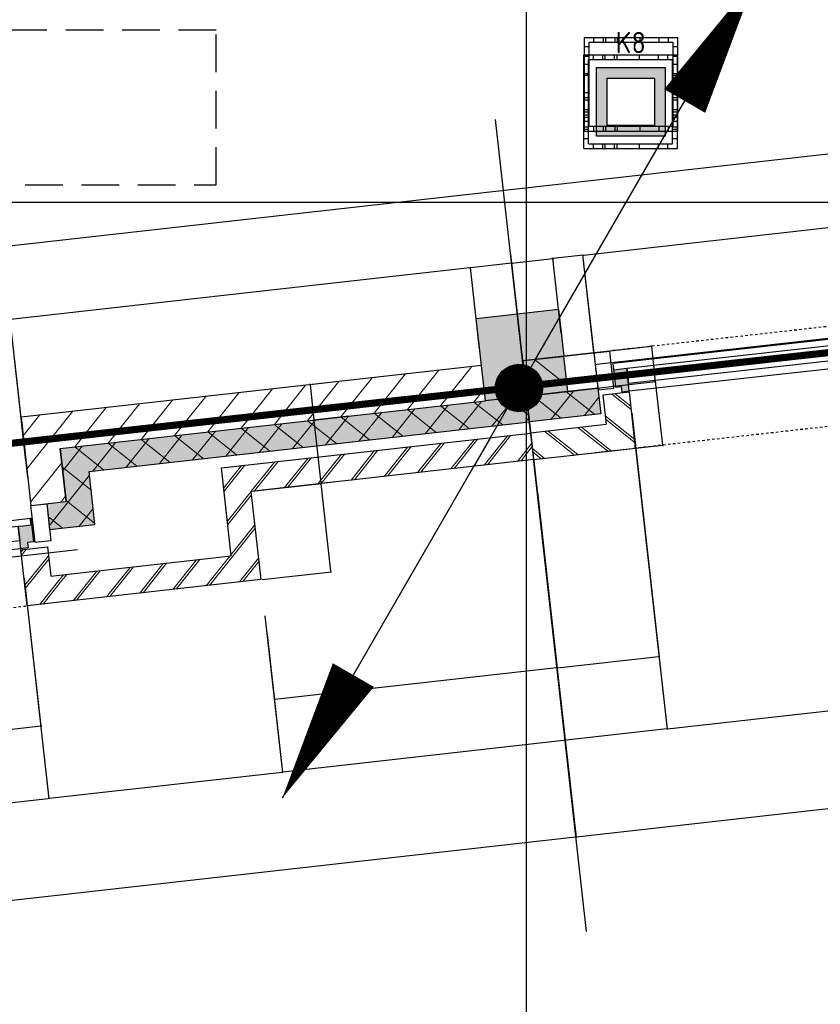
# Model space of a CAD drawing. Header units: millimetres. Extents: x -38031 to 110605, y -22066 to 88711.
# Tile 102 of 150: x 78469 to 81851, y 6484 to 10643. Entities that reach past the tile are written whole.
import ezdxf
from ezdxf.enums import TextEntityAlignment as Align

# ---------------------------------------------------------------- set-up
doc = ezdxf.new("R2010")
doc.units = ezdxf.units.MM
doc.header["$LTSCALE"] = 50
doc.set_wipeout_variables(frame=1)
for name, pattern in [('HIDDEN', [9.525, 6.35, -3.175]), ('HIDDEN2', [4.7625, 3.175, -1.5875]), ('STYLE_01', [0.41664, 0.20828, -0.20836]), ('STYLE_06', [1.04164, 0.625, -0.20828, 0.06943, -0.13893])]:
    doc.linetypes.add(name, pattern=pattern)
for name, color, linetype in [('AL$1A---_ALGEMEEN', 8, 'Continuous'), ('AM$1A---_ARCERING', 8, 'Continuous'), ('Bouwkundig', 8, 'Continuous'), ('brandscheiding', 5, 'HIDDEN'), ('EL6121--', 3, 'Continuous'), ('EL6222--', 3, 'Continuous'), ('LICHT_TEXT018', 1, 'Continuous'), ('stramien', 1, 'Continuous'), ('versterkte strook', 7, 'Continuous'), ('Vloerdoos', 3, 'Continuous'), ('Vloerdoos (1e)', 51, 'Continuous'), ('Vloerdoos OUD', 51, 'Continuous')]:
    doc.layers.add(name, color=color, linetype=linetype)
doc.styles.add('Arial', font='ARIAL.TTF')
doc.styles.add('BURO-018', font='iso.shx', dxfattribs={"height": 90})
doc.dimstyles.new('VyA', dxfattribs={"dimtxt": 2.272868, "dimasz": 2.120801, "dimexe": 1.5, "dimexo": 1.59, "dimgap": 0.5, "dimtad": 1, "dimdec": 0, "dimzin": 11, "dimtxsty": 'Arial', "dimblk": 'VW_SLASH', "dimcen": 0, "dimdle": 1, "dimazin": 0, "dimtfac": 0.8, "dimtdec": 0, "dimtix": 1, "dimtmove": 0, "dimatfit": 0, "dimldrblk": 'VW_FILLEDARROW', "dimfxl": 0, "dimfrac": 2, "dimtolj": 1, "dimtzin": 11, "dimarcsym": 0})
pattern_1 = [(45, (0, 0), (70.7107, -70.7107), []), (45, (7.07, -7.07), (70.7107, -70.7107), [])]
pattern_2 = [(135, (0, 0), (70.7107, 70.7107), []), (45, (299.34, -299.34), (70.7107, -70.7107), [])]
pattern_3 = [(45, (0, 0), (70.7107, -70.7107), [])]

# ---------------------------------------------------------------- blocks, each defined once
blk = doc.blocks.new('VLOERDOOS')
at = {"layer": 'Vloerdoos'}
for p, q in [((0, 395), (395, 395)), ((0, 395), (0, 0)), ((20, 375), (20, 20)), ((20, 375), (375, 375)), ((40, 375), (40, 395)), ((80, 375), (80, 395)), ((90, 375), (90, 395)), ((130, 375), (130, 395)), ((140, 375), (140, 395)), ((235, 375), (235, 395)), ((315, 375), (315, 395)), ((355, 375), (355, 395)), ((375, 375), (375, 20)), ((395, 395), (395, 0)), ((0, 355), (20, 355)), ((375, 355), (395, 355)), ((0, 315), (20, 315)), ((0, 305), (20, 305)), ((375, 315), (395, 315)), ((375, 305), (395, 305)), ((0, 265), (20, 265)), ((0, 255), (20, 255)), ((375, 265), (395, 265)), ((375, 255), (395, 255)), ((0, 160), (20, 160)), ((375, 160), (395, 160)), ((0, 80), (20, 80)), ((375, 80), (395, 80)), ((0, 40), (20, 40)), ((0, 0), (395, 0)), ((20, 20), (375, 20)), ((40, 0), (40, 20)), ((80, 0), (80, 20)), ((90, 0), (90, 20)), ((130, 0), (130, 20)), ((140, 0), (140, 20)), ((235, 0), (235, 20)), ((315, 0), (315, 20)), ((355, 0), (355, 20)), ((375, 40), (395, 40))]:
    blk.add_line(p, q, dxfattribs=at)
blk = doc.blocks.new('E00414')
at = {"color": 0, "linetype": 'Continuous'}
for p, q in [((-2.9, -2.9), (-2.9, 2.9)), ((-2.9, 2.9), (2.9, 2.9)), ((2.9, 2.9), (2.9, -2.9)), ((-2, 2), (2, 2)), ((-2, -2), (-2, 2)), ((2, 2), (2, -2)), ((2, -2), (-2, -2)), ((2.9, -2.9), (-2.9, -2.9))]:
    blk.add_line(p, q, dxfattribs=at)
at = {"color": 0}
for points in [[(-2.9, 2.9), (2.9, 2.9), (-2, 2), (2, 2)], [(-2, -2), (-2.9, -2.9), (-2, 2), (-2.9, 2.9)], [(2, 2), (2.9, 2.9), (2, -2), (2.9, -2.9)], [(2, -2), (2.9, -2.9), (-2, -2), (-2.9, -2.9)]]:
    blk.add_solid(points, dxfattribs=at)
at = {"color": 0, "linetype": 'Continuous', "style": 'BURO-018'}
for tag, p in [('E_GKAST', (0, 8)), ('E_GROEP', (0, 5)), ('E_SGROEP', (4.5, 5))]:
    blk.add_attdef(tag, text='', height=1.8, dxfattribs=at).set_placement(p, align=Align.MIDDLE)
at = {"color": 0, "linetype": 'Continuous', "style": 'BURO-018', "flags": 1}
for tag, p in [('E_VERMCODE', (13, 5)), ('E_MATCODE', (0, 0))]:
    blk.add_attdef(tag, text='', height=1.8, dxfattribs=at).set_placement(p, align=Align.MIDDLE)
blk = doc.blocks.new('E00170')
at = {"color": 0, "linetype": 'Continuous'}
for q in [(5, 8.66), (-5, -8.66)]:
    blk.add_line((0, 0), q, dxfattribs=at)
for points in [[(5, 8.66, 0, 1, 0), (3.5, 6.062, 1, 1, 0)], [(-5, -8.66, 0, 1, 0), (-3.5, -6.062, 1, 1, 0)]]:
    blk.add_lwpolyline(points, format="xyseb", dxfattribs=at)
at = {"color": 0, "const_width": 0.5}
blk.add_lwpolyline([(-0.25, 0, 1), (0.25, 0, 1)], format="xyb", close=True, dxfattribs=at)
at = {"color": 0, "linetype": 'Continuous'}
blk.add_circle((0, 0), 0.5, dxfattribs=at)
blk = doc.blocks.new('zijdetail kozijn 2kops')
at = {"color": 0}
blk.add_wipeout([(-63, 420), (-130, 420), (-130, 262), (-63, 262)], dxfattribs=at).dxf.layer = 'AL$1A---_ALGEMEEN'
at = {"layer": 'AM$1A---_ARCERING', "linetype": 'Continuous', "lineweight": 0}
blk.add_hatch(color=256, dxfattribs=at).paths.add_polyline_path([(-54.2, 338), (-54.2, 366), (-56, 366), (-56, 266), (-31, 266), (-31, 243), (0, 243), (0, 338), (-22, 338)])
at = {"layer": 'AL$1A---_ALGEMEEN', "color": 0}
for points in [[(-63, 420), (-130, 420), (-130, 262), (-63, 262)], [(-54.2, 338), (-54.2, 366), (-56, 366), (-56, 266), (-31, 266), (-31, 243), (0, 243), (0, 338), (-22, 338)]]:
    blk.add_lwpolyline(points, close=True, dxfattribs=at)
blk = doc.blocks.new('31x_alu-bg-mk 108-p')
at = {"color": 0}
blk.add_wipeout([(-3280, 338), (-124, 338), (-124, 276), (-3280, 276)], dxfattribs=at).dxf.layer = 'AL$1A---_ALGEMEEN'
at = {"layer": 'AL$1A---_ALGEMEEN', "color": 0}
blk.add_lwpolyline([(-3280, 338), (-124, 338), (-124, 276), (-3280, 276)], close=True, dxfattribs=at)
blk.add_blockref('zijdetail kozijn 2kops', (-3280, 0), dxfattribs=at)
at = {"layer": 'AL$1A---_ALGEMEEN', "color": 0, "xscale": -1}
blk.add_blockref('zijdetail kozijn 2kops', (-124, 0), dxfattribs=at)
at = {"layer": 'AL$1A---_ALGEMEEN', "color": 0}
blk.add_line((-3334.2, 366), (-69.8, 366), dxfattribs=at)
at = {"color": 0}
for points in [[(-3430, 0), (-3280, 0), (-3280, 238), (-3393, 238), (-3393, 113), (-3430, 113)], [(26, 0), (-124, 0), (-124, 238), (-11, 238), (-11, 113), (26, 113)]]:
    blk.add_wipeout(points, dxfattribs=at).dxf.layer = 'AL$1A---_ALGEMEEN'
at = {"layer": 'AM$1A---_ARCERING', "linetype": 'Continuous', "lineweight": 5}
h = blk.add_hatch(dxfattribs=at)
h.set_pattern_fill('BAKSTEEN', color=256, style=0, pattern_type=2)
h.set_pattern_definition(pattern_1)
edge = h.paths.add_edge_path()
edge.add_line((-3430, 0), (-3280, 0))
edge.add_line((-3280, 0), (-3280, 238))
edge.add_line((-3280, 238), (-3393, 238))
edge.add_line((-3393, 238), (-3393, 113))
edge.add_line((-3393, 113), (-3430, 113))
h = blk.add_hatch(dxfattribs=at)
h.set_pattern_fill('BAKSTEEN', color=256, style=0, pattern_type=2)
h.set_pattern_definition(pattern_1)
edge = h.paths.add_edge_path()
edge.add_line((26, 0), (-124, 0))
edge.add_line((-124, 0), (-124, 238))
edge.add_line((-124, 238), (-11, 238))
edge.add_line((-11, 238), (-11, 113))
edge.add_line((-11, 113), (26, 113))
at = {"layer": 'AL$1A---_ALGEMEEN', "color": 0}
blk.add_line((-124, 243), (-3280, 243), dxfattribs=at)
for points in [[(-3430, 0), (-3280, 0), (-3280, 238), (-3393, 238), (-3393, 113), (-3430, 113)], [(26, 0), (-124, 0), (-124, 238), (-11, 238), (-11, 113), (26, 113)]]:
    blk.add_lwpolyline(points, dxfattribs=at)
blk = doc.blocks.new('31x_alu-bg-mk105b-p')
at = {"color": 0}
blk.add_wipeout([(-338, 1648), (-338, 0), (-276, 0), (-276, 1648)], dxfattribs=at).dxf.layer = 'AL$1A---_ALGEMEEN'
at = {"layer": 'AL$1A---_ALGEMEEN', "color": 0}
blk.add_lwpolyline([(-338, 1648), (-338, 0), (-276, 0), (-276, 1648)], close=True, dxfattribs=at)
at = {"layer": 'AL$1A---_ALGEMEEN', "color": 0, "xscale": -1, "rotation": 90}
blk.add_blockref('zijdetail kozijn 2kops', (0, 1648), dxfattribs=at)
at = {"layer": 'AL$1A---_ALGEMEEN', "color": 0, "rotation": 90}
blk.add_blockref('zijdetail kozijn 2kops', (0, 0), dxfattribs=at)
at = {"layer": 'AL$1A---_ALGEMEEN', "color": 0}
for p, q in [((-270, 2082), (-270, 1778)), ((-366, 1702.2), (-366, -54.2)), ((-270, -434), (-270, -130))]:
    blk.add_line(p, q, dxfattribs=at)
at = {"layer": 'AL$1A---_ALGEMEEN', "color": 0, "linetype": 'STYLE_01'}
blk.add_line((-420, 1711), (-420, -63), dxfattribs=at)
at = {"color": 0}
for points in [[(0, 1648), (-238, 1648), (-238, 1761), (-114, 1761), (-113, 1761), (-113, 2082), (0, 2082), (0, 1761)], [(0, 0), (-238, 0), (-238, -113), (-114, -113), (-113, -113), (-113, -434), (0, -434), (0, -113)]]:
    blk.add_wipeout(points, dxfattribs=at).dxf.layer = 'AL$1A---_ALGEMEEN'
at = {"layer": 'AM$1A---_ARCERING', "linetype": 'Continuous', "lineweight": 0}
for points in [[(-270, 1778), (-160, 1778), (-160, 2082), (-270, 2082)], [(-270, -130), (-160, -130), (-160, -434), (-270, -434)]]:
    blk.add_hatch(color=256, dxfattribs=at).paths.add_polyline_path(points)
at = {"layer": 'AM$1A---_ARCERING', "linetype": 'Continuous', "lineweight": 5}
h = blk.add_hatch(dxfattribs=at)
h.set_pattern_fill('ISOLATIE', color=256, style=0, pattern_type=2)
h.set_pattern_definition(pattern_2)
h.paths.add_polyline_path([(-270, 1778), (-160, 1778), (-160, 2082), (-270, 2082)])
h = blk.add_hatch(dxfattribs=at)
h.set_pattern_fill('BAKSTEEN', color=256, style=0, pattern_type=2)
h.set_pattern_definition(pattern_1)
h.paths.add_polyline_path([(0, 1648), (-238, 1648), (-238, 1761), (-114, 1761), (-113, 1761), (-113, 2082), (0, 2082), (0, 1761)])
h = blk.add_hatch(dxfattribs=at)
h.set_pattern_fill('BAKSTEEN', color=256, style=0, pattern_type=2)
h.set_pattern_definition(pattern_1)
h.paths.add_polyline_path([(0, 0), (-238, 0), (-238, -113), (-114, -113), (-113, -113), (-113, -434), (0, -434), (0, -113)])
h = blk.add_hatch(dxfattribs=at)
h.set_pattern_fill('ISOLATIE', color=256, style=0, pattern_type=2)
h.set_pattern_definition(pattern_2)
h.paths.add_polyline_path([(-270, -130), (-160, -130), (-160, -434), (-270, -434)])
at = {"layer": 'AL$1A---_ALGEMEEN', "color": 0}
for p, q in [((-113, 1761), (-113, 2082)), ((-243, 0), (-243, 1648)), ((-113, -113), (-113, -434))]:
    blk.add_line(p, q, dxfattribs=at)
at = {"layer": 'AL$1A---_ALGEMEEN', "color": 0, "linetype": 'STYLE_01'}
blk.add_line((0, 1648), (0, -17.4), dxfattribs=at)
at = {"layer": 'AL$1A---_ALGEMEEN', "color": 0, "flags": 128}
for points in [[(-270, 1778), (-160, 1778), (-160, 2082)], [(0, 2082), (0, 1761), (0, 1648)], [(0, 1648), (-238, 1648), (-238, 1761), (-114, 1761)], [(0, 0), (-238, 0), (-238, -113), (-114, -113)], [(0, -434), (0, -113), (0, 0)], [(-270, -130), (-160, -130), (-160, -434)]]:
    blk.add_lwpolyline(points, dxfattribs=at)
at = {"color": 0}
for points in [[(-270, 1778), (-270, 2082), (-420, 2082), (-420, 1778)], [(-270, -130), (-420, -130), (-420, -434), (-270, -434)]]:
    blk.add_wipeout(points, dxfattribs=at).dxf.layer = 'AL$1A---_ALGEMEEN'
at = {"layer": 'AM$1A---_ARCERING', "linetype": 'Continuous', "lineweight": 5}
h = blk.add_hatch(dxfattribs=at)
h.set_pattern_fill('KALKZANDSTEEN', color=256, style=0, pattern_type=2)
h.set_pattern_definition(pattern_3)
h.paths.add_polyline_path([(-270, 1778), (-270, 2082), (-420, 2082), (-420, 1778)])
h = blk.add_hatch(dxfattribs=at)
h.set_pattern_fill('KALKZANDSTEEN', color=256, style=0, pattern_type=2)
h.set_pattern_definition(pattern_3)
h.paths.add_polyline_path([(-270, -130), (-420, -130), (-420, -434), (-270, -434)])
at = {"layer": 'AL$1A---_ALGEMEEN', "color": 0}
for p, q in [((-270, 1778), (-270, 2082)), ((-369.5, 1750.2), (-369.5, -174)), ((-270, -434), (-270, -130))]:
    blk.add_line(p, q, dxfattribs=at)
at = {"layer": 'AL$1A---_ALGEMEEN', "color": 0, "flags": 128}
for points in [[(-420, 2082), (-420, 1778), (-270, 1778)], [(-270, -130), (-420, -130), (-420, -434)]]:
    blk.add_lwpolyline(points, dxfattribs=at)
at = {"layer": 'AL$1A---_ALGEMEEN', "color": 0}
for points in [[(-369, 1824), (-270, 1824), (-270, 2082)], [(-369, -174), (-270, -174), (-270, -433)]]:
    blk.add_lwpolyline(points, dxfattribs=at)
blk = doc.blocks.new('kolom 350x350')
at = {"layer": 'AM$1A---_ARCERING', "linetype": 'Continuous', "lineweight": 0}
blk.add_hatch(color=256, dxfattribs=at).paths.add_polyline_path([(-175, 350), (175, 350), (175, 0), (-175, 0)])
at = {"layer": 'AL$1A---_ALGEMEEN', "color": 0}
blk.add_lwpolyline([(-175, 350), (175, 350), (175, 0), (-175, 0)], close=True, dxfattribs=at)
blk = doc.blocks.new('VW_SLASH')
at = {"layer": 'AL$1A---_ALGEMEEN', "color": 0, "linetype": 'ByBlock', "lineweight": -2}
blk.add_line((0, 0), (-1, 0), dxfattribs=at)
at = {"layer": 'AL$1A---_ALGEMEEN', "color": 0, "linetype": 'ByBlock', "lineweight": 5}
blk.add_line((0.5, 0.5), (-0.5, -0.5), dxfattribs=at)
blk = doc.blocks.new('*D1980')
at = {"layer": 'AL$1A---_ALGEMEEN', "color": 0, "lineweight": -2}
for p, q in [((-9742.5, -527.6), (-9742.5, -1464.8)), ((-8749, -879), (-8749, -1464.8)), ((-9740.4, -1463.3), (-8751.1, -1463.3))]:
    blk.add_line(p, q, dxfattribs=at)
at = {"layer": 'AL$1A---_ALGEMEEN', "color": 0, "lineweight": -2, "xscale": 2.12080078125, "yscale": 2.12080078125, "zscale": 2.12080078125, "rotation": 180}
blk.add_blockref('VW_SLASH', (-9742.5, -1463.3), dxfattribs=at)
at = {"layer": 'AL$1A---_ALGEMEEN', "color": 0, "lineweight": -2, "xscale": 2.12080078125, "yscale": 2.12080078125, "zscale": 2.12080078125}
blk.add_blockref('VW_SLASH', (-8749, -1463.3), dxfattribs=at)
blk = doc.blocks.new('VW_FILLEDARROW')
at = {"layer": 'AL$1A---_ALGEMEEN', "color": 0, "lineweight": -2}
blk.add_solid([(0, 0), (0.5, 0.5), (0.5, -0.5)], dxfattribs=at)
blk = doc.blocks.new('*D1981')
at = {"layer": 'AL$1A---_ALGEMEEN', "color": 0, "lineweight": -2}
for p, q in [((-12898.5, -527.6), (-12898.5, -1464.8)), ((-9742.5, -527.6), (-9742.5, -1464.8)), ((-12896.4, -1463.3), (-9744.6, -1463.3))]:
    blk.add_line(p, q, dxfattribs=at)
at = {"layer": 'AL$1A---_ALGEMEEN', "color": 0, "lineweight": -2, "xscale": 2.12080078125, "yscale": 2.12080078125, "zscale": 2.12080078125, "rotation": 180}
blk.add_blockref('VW_SLASH', (-12898.5, -1463.3), dxfattribs=at)
at = {"layer": 'AL$1A---_ALGEMEEN', "color": 0, "lineweight": -2, "xscale": 2.12080078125, "yscale": 2.12080078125, "zscale": 2.12080078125}
blk.add_blockref('VW_SLASH', (-9742.5, -1463.3), dxfattribs=at)
blk = doc.blocks.new('*D1997')
at = {"layer": 'AL$1A---_ALGEMEEN', "color": 0, "lineweight": -2}
for p, q in [((-7113.5, -152.6), (-7113.5, -1464.8)), ((-8749, -799), (-8749, -1464.8)), ((-7115.6, -1463.3), (-8746.9, -1463.3))]:
    blk.add_line(p, q, dxfattribs=at)
at = {"layer": 'AL$1A---_ALGEMEEN', "color": 0, "lineweight": -2, "xscale": 2.12080078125, "yscale": 2.12080078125, "zscale": 2.12080078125, "rotation": 180}
blk.add_blockref('VW_SLASH', (-8749, -1463.3), dxfattribs=at)
at = {"layer": 'AL$1A---_ALGEMEEN', "color": 0, "lineweight": -2, "xscale": 2.12080078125, "yscale": 2.12080078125, "zscale": 2.12080078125}
blk.add_blockref('VW_SLASH', (-7113.5, -1463.3), dxfattribs=at)
blk = doc.blocks.new('*D2010')
at = {"layer": 'AL$1A---_ALGEMEEN', "color": 0, "lineweight": -2}
for p, q in [((-7113.5, -119), (-7113.5, -1464.8)), ((-5465.5, -152.6), (-5465.5, -1464.8)), ((-7111.4, -1463.3), (-5467.6, -1463.3))]:
    blk.add_line(p, q, dxfattribs=at)
at = {"layer": 'AL$1A---_ALGEMEEN', "color": 0, "lineweight": -2, "xscale": 2.12080078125, "yscale": 2.12080078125, "zscale": 2.12080078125, "rotation": 180}
blk.add_blockref('VW_SLASH', (-7113.5, -1463.3), dxfattribs=at)
at = {"layer": 'AL$1A---_ALGEMEEN', "color": 0, "lineweight": -2, "xscale": 2.12080078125, "yscale": 2.12080078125, "zscale": 2.12080078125}
blk.add_blockref('VW_SLASH', (-5465.5, -1463.3), dxfattribs=at)
blk = doc.blocks.new('*D2050')
at = {"layer": 'AL$1A---_ALGEMEEN', "color": 0, "lineweight": -2}
for p, q in [((-8743.7, -270), (-8449.3, -270)), ((-8450.8, -642.9), (-8450.8, -272.1)), ((-8743.7, -645), (-8449.3, -645))]:
    blk.add_line(p, q, dxfattribs=at)
at = {"layer": 'AL$1A---_ALGEMEEN', "color": 0, "lineweight": -2, "xscale": 2.12080078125, "yscale": 2.12080078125, "zscale": 2.12080078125}
for p, rotation in [((-8450.8, -270), 90), ((-8450.8, -645), 270)]:
    blk.add_blockref('VW_SLASH', p, dxfattribs=dict(at, rotation=rotation))
blk = doc.blocks.new('*D2053')
at = {"layer": 'AL$1A---_ALGEMEEN', "color": 0, "lineweight": -2}
for p, q in [((-7547, 603.4), (-7547, -1876.5)), ((-3773.5, 453.4), (-3773.5, -1876.5)), ((-3775.6, -1875), (-7544.9, -1875))]:
    blk.add_line(p, q, dxfattribs=at)
at = {"layer": 'AL$1A---_ALGEMEEN', "color": 0, "lineweight": -2, "xscale": 2.12080078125, "yscale": 2.12080078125, "zscale": 2.12080078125, "rotation": 180}
blk.add_blockref('VW_SLASH', (-7547, -1875), dxfattribs=at)
at = {"layer": 'AL$1A---_ALGEMEEN', "color": 0, "lineweight": -2, "xscale": 2.12080078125, "yscale": 2.12080078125, "zscale": 2.12080078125}
blk.add_blockref('VW_SLASH', (-3773.5, -1875), dxfattribs=at)
blk = doc.blocks.new('*D2054')
at = {"layer": 'AL$1A---_ALGEMEEN', "color": 0, "lineweight": -2}
for p, q in [((-11320.5, 603.4), (-11320.5, -1876.5)), ((-7547, 453.4), (-7547, -1876.5)), ((-7549.1, -1875), (-11318.4, -1875))]:
    blk.add_line(p, q, dxfattribs=at)
at = {"layer": 'AL$1A---_ALGEMEEN', "color": 0, "lineweight": -2, "xscale": 2.12080078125, "yscale": 2.12080078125, "zscale": 2.12080078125, "rotation": 180}
blk.add_blockref('VW_SLASH', (-11320.5, -1875), dxfattribs=at)
at = {"layer": 'AL$1A---_ALGEMEEN', "color": 0, "lineweight": -2, "xscale": 2.12080078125, "yscale": 2.12080078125, "zscale": 2.12080078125}
blk.add_blockref('VW_SLASH', (-7547, -1875), dxfattribs=at)
blk = doc.blocks.new('*D2089')
at = {"layer": 'AL$1A---_ALGEMEEN', "color": 0, "lineweight": -2}
for p, q in [((-7374.1, 565), (-7376.2, 565)), ((-7372, 248.1), (-7372, 566.5)), ((-7243.5, 565), (-7372, 565)), ((-7243.5, 72.6), (-7243.5, 566.5)), ((-7241.4, 565), (-7239.3, 565))]:
    blk.add_line(p, q, dxfattribs=at)
at = {"layer": 'AL$1A---_ALGEMEEN', "color": 0, "lineweight": -2, "xscale": 2.12080078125, "yscale": 2.12080078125, "zscale": 2.12080078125}
blk.add_blockref('VW_SLASH', (-7372, 565), dxfattribs=at)
at = {"layer": 'AL$1A---_ALGEMEEN', "color": 0, "lineweight": -2, "xscale": 2.12080078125, "yscale": 2.12080078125, "zscale": 2.12080078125, "rotation": 180}
blk.add_blockref('VW_SLASH', (-7243.5, 565), dxfattribs=at)
blk = doc.blocks.new('*D2090')
at = {"layer": 'AL$1A---_ALGEMEEN', "color": 0, "lineweight": -2}
for p, q in [((-7549.1, 565), (-7551.2, 565)), ((-7547, 566.6), (-7547, 566.5)), ((-7547, 565), (-7372, 565)), ((-7372, 566.6), (-7372, 566.5)), ((-7369.9, 565), (-7367.8, 565))]:
    blk.add_line(p, q, dxfattribs=at)
at = {"layer": 'AL$1A---_ALGEMEEN', "color": 0, "lineweight": -2, "xscale": 2.12080078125, "yscale": 2.12080078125, "zscale": 2.12080078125}
blk.add_blockref('VW_SLASH', (-7547, 565), dxfattribs=at)
at = {"layer": 'AL$1A---_ALGEMEEN', "color": 0, "lineweight": -2, "xscale": 2.12080078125, "yscale": 2.12080078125, "zscale": 2.12080078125, "rotation": 180}
blk.add_blockref('VW_SLASH', (-7372, 565), dxfattribs=at)
blk = doc.blocks.new('*D2091')
at = {"layer": 'AL$1A---_ALGEMEEN', "color": 0, "lineweight": -2}
for p, q in [((-7243.5, 1.6), (-7243.5, 566.5)), ((-7241.4, 565), (-5337.6, 565)), ((-5335.5, 44.1), (-5335.5, 566.5))]:
    blk.add_line(p, q, dxfattribs=at)
at = {"layer": 'AL$1A---_ALGEMEEN', "color": 0, "lineweight": -2, "xscale": 2.12080078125, "yscale": 2.12080078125, "zscale": 2.12080078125, "rotation": 180}
blk.add_blockref('VW_SLASH', (-7243.5, 565), dxfattribs=at)
at = {"layer": 'AL$1A---_ALGEMEEN', "color": 0, "lineweight": -2, "xscale": 2.12080078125, "yscale": 2.12080078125, "zscale": 2.12080078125}
blk.add_blockref('VW_SLASH', (-5335.5, 565), dxfattribs=at)
blk = doc.blocks.new('*D2113')
at = {"layer": 'AL$1A---_ALGEMEEN', "color": 0, "lineweight": -2}
for p, q in [((-6999.5, 2.1), (-6999.5, 4.2)), ((-7541.9, 0), (-6998, 0)), ((-6999.5, 0), (-6999.5, -270)), ((-7283.9, -270), (-6998, -270)), ((-6999.5, -272.1), (-6999.5, -274.2))]:
    blk.add_line(p, q, dxfattribs=at)
at = {"layer": 'AL$1A---_ALGEMEEN', "color": 0, "lineweight": -2, "xscale": 2.12080078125, "yscale": 2.12080078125, "zscale": 2.12080078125}
for p, rotation in [((-6999.5, 0), 270), ((-6999.5, -270), 90)]:
    blk.add_blockref('VW_SLASH', p, dxfattribs=dict(at, rotation=rotation))
blk = doc.blocks.new('*D2114')
at = {"layer": 'AL$1A---_ALGEMEEN', "color": 0, "lineweight": -2}
for p, q in [((-7541.9, 150), (-6998, 150)), ((-6999.5, 152.1), (-6999.5, 154.2)), ((-6999.5, 150), (-6999.5, 0)), ((-7455.3, 0), (-6998, 0)), ((-6999.5, -2.1), (-6999.5, -4.2))]:
    blk.add_line(p, q, dxfattribs=at)
at = {"layer": 'AL$1A---_ALGEMEEN', "color": 0, "lineweight": -2, "xscale": 2.12080078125, "yscale": 2.12080078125, "zscale": 2.12080078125}
for p, rotation in [((-6999.5, 150), 270), ((-6999.5, 0), 90)]:
    blk.add_blockref('VW_SLASH', p, dxfattribs=dict(at, rotation=rotation))
blk = doc.blocks.new('*D2133')
at = {"layer": 'AL$1A---_ALGEMEEN', "color": 0, "lineweight": -2}
for p, q in [((-7724.1, 565), (-7726.2, 565)), ((-7722, 566.6), (-7722, 566.5)), ((-7547, 565), (-7722, 565)), ((-7547, 566.6), (-7547, 566.5)), ((-7544.9, 565), (-7542.8, 565))]:
    blk.add_line(p, q, dxfattribs=at)
at = {"layer": 'AL$1A---_ALGEMEEN', "color": 0, "lineweight": -2, "xscale": 2.12080078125, "yscale": 2.12080078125, "zscale": 2.12080078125}
blk.add_blockref('VW_SLASH', (-7722, 565), dxfattribs=at)
at = {"layer": 'AL$1A---_ALGEMEEN', "color": 0, "lineweight": -2, "xscale": 2.12080078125, "yscale": 2.12080078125, "zscale": 2.12080078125, "rotation": 180}
blk.add_blockref('VW_SLASH', (-7547, 565), dxfattribs=at)
blk = doc.blocks.new('*D2153')
at = {"layer": 'AL$1A---_ALGEMEEN', "color": 0, "lineweight": -2}
for p, q in [((-11320.5, 244.1), (-11320.5, 566.5)), ((-9681.6, 565), (-11318.4, 565)), ((-9679.5, -35.9), (-9679.5, 566.5))]:
    blk.add_line(p, q, dxfattribs=at)
at = {"layer": 'AL$1A---_ALGEMEEN', "color": 0, "lineweight": -2, "xscale": 2.12080078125, "yscale": 2.12080078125, "zscale": 2.12080078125, "rotation": 180}
blk.add_blockref('VW_SLASH', (-11320.5, 565), dxfattribs=at)
at = {"layer": 'AL$1A---_ALGEMEEN', "color": 0, "lineweight": -2, "xscale": 2.12080078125, "yscale": 2.12080078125, "zscale": 2.12080078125}
blk.add_blockref('VW_SLASH', (-9679.5, 565), dxfattribs=at)
blk = doc.blocks.new('*D2154')
at = {"layer": 'AL$1A---_ALGEMEEN', "color": 0, "lineweight": -2}
for p, q in [((-9679.5, -105.9), (-9679.5, 566.5)), ((-7724.1, 565), (-9677.4, 565)), ((-7722, 219.1), (-7722, 566.5))]:
    blk.add_line(p, q, dxfattribs=at)
at = {"layer": 'AL$1A---_ALGEMEEN', "color": 0, "lineweight": -2, "xscale": 2.12080078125, "yscale": 2.12080078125, "zscale": 2.12080078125, "rotation": 180}
blk.add_blockref('VW_SLASH', (-9679.5, 565), dxfattribs=at)
at = {"layer": 'AL$1A---_ALGEMEEN', "color": 0, "lineweight": -2, "xscale": 2.12080078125, "yscale": 2.12080078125, "zscale": 2.12080078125}
blk.add_blockref('VW_SLASH', (-7722, 565), dxfattribs=at)
blk = doc.blocks.new('*D2155')
at = {"layer": 'AL$1A---_ALGEMEEN', "color": 0, "lineweight": -2}
for p, q in [((-7547, -551.6), (-7547, -1156.5)), ((-8749, -909), (-8749, -1156.5)), ((-7549.1, -1155), (-8746.9, -1155))]:
    blk.add_line(p, q, dxfattribs=at)
at = {"layer": 'AL$1A---_ALGEMEEN', "color": 0, "lineweight": -2, "xscale": 2.12080078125, "yscale": 2.12080078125, "zscale": 2.12080078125, "rotation": 180}
blk.add_blockref('VW_SLASH', (-8749, -1155), dxfattribs=at)
at = {"layer": 'AL$1A---_ALGEMEEN', "color": 0, "lineweight": -2, "xscale": 2.12080078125, "yscale": 2.12080078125, "zscale": 2.12080078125}
blk.add_blockref('VW_SLASH', (-7547, -1155), dxfattribs=at)
blk = doc.blocks.new('*D2156')
at = {"layer": 'AL$1A---_ALGEMEEN', "color": 0, "lineweight": -2}
for p, q in [((-7113.5, -119.2), (-7113.5, -1156.5)), ((-7547, -409), (-7547, -1156.5)), ((-7544.9, -1155), (-7115.6, -1155))]:
    blk.add_line(p, q, dxfattribs=at)
at = {"layer": 'AL$1A---_ALGEMEEN', "color": 0, "lineweight": -2, "xscale": 2.12080078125, "yscale": 2.12080078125, "zscale": 2.12080078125, "rotation": 180}
blk.add_blockref('VW_SLASH', (-7547, -1155), dxfattribs=at)
at = {"layer": 'AL$1A---_ALGEMEEN', "color": 0, "lineweight": -2, "xscale": 2.12080078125, "yscale": 2.12080078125, "zscale": 2.12080078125}
blk.add_blockref('VW_SLASH', (-7113.5, -1155), dxfattribs=at)
blk = doc.blocks.new('*D2188')
at = {"layer": 'AL$1A---_ALGEMEEN', "color": 0, "lineweight": -2}
for p, q in [((-9742.5, -527.6), (-9742.5, -1156.5)), ((-11320.5, -551.6), (-11320.5, -1156.5)), ((-11322.6, -1155), (-11324.7, -1155)), ((-11320.5, -1155), (-9742.5, -1155)), ((-9740.4, -1155), (-9738.3, -1155))]:
    blk.add_line(p, q, dxfattribs=at)
at = {"layer": 'AL$1A---_ALGEMEEN', "color": 0, "lineweight": -2, "xscale": 2.12080078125, "yscale": 2.12080078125, "zscale": 2.12080078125}
blk.add_blockref('VW_SLASH', (-11320.5, -1155), dxfattribs=at)
at = {"layer": 'AL$1A---_ALGEMEEN', "color": 0, "lineweight": -2, "xscale": 2.12080078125, "yscale": 2.12080078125, "zscale": 2.12080078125, "rotation": 180}
blk.add_blockref('VW_SLASH', (-9742.5, -1155), dxfattribs=at)
blk = doc.blocks.new('*D1973')
at = {"layer": 'AL$1A---_ALGEMEEN', "color": 0, "lineweight": -2}
for p, q in [((-8302.6, 0), (-8452.3, 0)), ((-8450.8, -267.9), (-8450.8, -2.1)), ((-8387.6, -270), (-8452.3, -270))]:
    blk.add_line(p, q, dxfattribs=at)
at = {"layer": 'AL$1A---_ALGEMEEN', "color": 0, "lineweight": -2, "xscale": 2.12080078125, "yscale": 2.12080078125, "zscale": 2.12080078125}
for p, rotation in [((-8450.8, 0), 90), ((-8450.8, -270), 270)]:
    blk.add_blockref('VW_SLASH', p, dxfattribs=dict(at, rotation=rotation))
blk = doc.blocks.new('*D1974')
at = {"layer": 'AL$1A---_ALGEMEEN', "color": 0, "lineweight": -2}
for p, q in [((-8302.6, 150), (-8452.3, 150)), ((-8450.8, 152.1), (-8450.8, 154.2)), ((-8450.8, 150), (-8450.8, 0)), ((-8302.6, 0), (-8452.3, 0)), ((-8450.8, -2.1), (-8450.8, -4.2))]:
    blk.add_line(p, q, dxfattribs=at)
at = {"layer": 'AL$1A---_ALGEMEEN', "color": 0, "lineweight": -2, "xscale": 2.12080078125, "yscale": 2.12080078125, "zscale": 2.12080078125}
for p, rotation in [((-8450.8, 150), 270), ((-8450.8, 0), 90)]:
    blk.add_blockref('VW_SLASH', p, dxfattribs=dict(at, rotation=rotation))
blk = doc.blocks.new('VLOERDOOS (1e)')
at = {"layer": 'Vloerdoos OUD'}
for p, q in [((0, 395), (395, 395)), ((0, 395), (0, 0)), ((20, 375), (20, 20)), ((20, 375), (375, 375)), ((40, 375), (40, 395)), ((80, 375), (80, 395)), ((90, 375), (90, 395)), ((130, 375), (130, 395)), ((140, 375), (140, 395)), ((235, 375), (235, 395)), ((315, 375), (315, 395)), ((355, 375), (355, 395)), ((375, 375), (375, 20)), ((395, 395), (395, 0)), ((0, 355), (20, 355)), ((375, 355), (395, 355)), ((0, 315), (20, 315)), ((0, 305), (20, 305)), ((375, 315), (395, 315)), ((375, 305), (395, 305)), ((0, 265), (20, 265)), ((0, 255), (20, 255)), ((375, 265), (395, 265)), ((375, 255), (395, 255)), ((0, 160), (20, 160)), ((375, 160), (395, 160)), ((0, 80), (20, 80)), ((375, 80), (395, 80)), ((0, 40), (20, 40)), ((0, 0), (395, 0)), ((20, 20), (375, 20)), ((40, 0), (40, 20)), ((80, 0), (80, 20)), ((90, 0), (90, 20)), ((130, 0), (130, 20)), ((140, 0), (140, 20)), ((235, 0), (235, 20)), ((315, 0), (315, 20)), ((355, 0), (355, 20)), ((375, 40), (395, 40))]:
    blk.add_line(p, q, dxfattribs=at)
blk = doc.blocks.new('metselwerk zo gevel 2150+')
at = {"layer": 'AL$1A---_ALGEMEEN', "color": 0}
for base, p1, p2, override, picture, middle in [((-11320.5, 564.99214), (-9679.5, -37.5), (-11320.5, 242.55464), {"dimtxt": 2.272868, "dimgap": 25, "dimdec": 1, "dimlfac": 50, "dimpost": '<>', "dimtxsty": 'Arial', "dimtmove": 2}, '*D2153', (-10500, 591.1526)), ((-9679.4999983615, 564.9921366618), (-7721.9899983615, 217.5546365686), (-9679.4999983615, -107.4453634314), {"dimtxt": 2.272868, "dimgap": 25, "dimlfac": 50, "dimpost": '<>', "dimtxsty": 'Arial', "dimtmove": 2}, '*D2154', (-8700.7449983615, 591.1526016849))]:
    dim = blk.add_linear_dim(base=base, p1=p1, p2=p2, dimstyle='VyA', override=override, dxfattribs=at)
    dim.commit()
    dim.dimension.update_dxf_attribs({"geometry": picture, "text_midpoint": middle})
for base, p2, picture, middle in [((-7722, 564.99214), (-7722, 564.99214), '*D2133', (-7988.03075, 564.99214)), ((-7372, 564.99214), (-7372, 564.99214), '*D2090', (-7156.96925, 564.99214))]:
    dim = blk.add_linear_dim(base=base, p1=(-7547, 564.99214), p2=p2, dimstyle='VyA', override={"dimtxt": 2.272868, "dimgap": 125, "dimlfac": 50, "dimpost": '<>', "dimtxsty": 'Arial', "dimtix": 0, "dimtmove": 2}, dxfattribs=at)
    dim.commit()
    dim.dimension.update_dxf_attribs({"geometry": picture, "text_midpoint": middle, "dimtype": 128})
at = {"color": 0}
blk.add_wipeout([(-8749, -644.9573), (-9592.5, -644.9573), (-9592.5, -531.9573), (-8862, -531.9573), (-8862, -156.9573), (-7547, -156.9573), (-7547, -269.9573), (-8749, -269.9573)], dxfattribs=at).dxf.layer = 'AL$1A---_ALGEMEEN'
at = {"layer": 'AM$1A---_ARCERING', "linetype": 'Continuous', "lineweight": 5}
h = blk.add_hatch(dxfattribs=at)
h.set_pattern_fill('BAKSTEEN', color=256, style=0, pattern_type=2)
h.set_pattern_definition(pattern_1)
h.paths.add_polyline_path([(-8749, -644.9573), (-9592.5, -644.9573), (-9592.5, -531.9573), (-8862, -531.9573), (-8862, -156.9573), (-7547, -156.9573), (-7547, -269.9573), (-8749, -269.9573)])
at = {"layer": 'AL$1A---_ALGEMEEN', "color": 0}
blk.add_line((-8749, -644.9573), (-9592.5, -644.9573), dxfattribs=at)
at = {"layer": 'AL$1A---_ALGEMEEN', "color": 0, "flags": 128}
for points in [[(-9592.5, -531.9573), (-8862, -531.9573), (-8862, -156.9573), (-7547, -156.9573)], [(-7547, -269.9573), (-8749, -269.9573), (-8749, -644.9573)]]:
    blk.add_lwpolyline(points, dxfattribs=at)
at = {"layer": 'AL$1A---_ALGEMEEN', "color": 0}
dim = blk.add_linear_dim(base=(-8450.81398, -270), p1=(-8745.27624, -645), p2=(-8745.27624, -270), angle=90, dimstyle='VyA', override={"dimtxt": 2.272868, "dimgap": 25, "dimlfac": 50, "dimpost": '<>', "dimtxsty": 'Arial', "dimtmove": 2}, dxfattribs=at)
dim.commit()
dim.dimension.update_dxf_attribs({"geometry": '*D2050', "text_midpoint": (-8476.97445, -457.5)})
dim = blk.add_linear_dim(base=(-8749, -1155.00786), p1=(-7547, -550.00786), p2=(-8749, -907.44536), dimstyle='VyA', override={"dimtxt": 2.272868, "dimgap": 25, "dimlfac": 50, "dimpost": '<>', "dimtxsty": 'Arial', "dimtmove": 2}, dxfattribs=at)
dim.commit()
dim.dimension.update_dxf_attribs({"geometry": '*D2155', "text_midpoint": (-8148, -1128.8474)})
at = {"layer": 'AL$1A---_ALGEMEEN', "color": 0, "rotation": 270}
blk.add_blockref('31x_alu-bg-mk105b-p', (-7113.5, -270), dxfattribs=at)
at = {"layer": 'AL$1A---_ALGEMEEN', "color": 0}
blk.add_blockref('31x_alu-bg-mk 108-p', (-9618.5, -645), dxfattribs=at)
at = {"layer": 'AM$1A---_ARCERING', "linetype": 'Continuous', "lineweight": 0}
blk.add_hatch(color=256, dxfattribs=at).paths.add_polyline_path([(-9529.5, 0), (-9529.5, -225), (-9612.5, -225), (-9612.5, -335), (-9419.5, -335), (-9419.5, -110), (-7547, -110), (-7547, 0)])
at = {"layer": 'AM$1A---_ARCERING', "linetype": 'Continuous', "lineweight": 5}
h = blk.add_hatch(dxfattribs=at)
h.set_pattern_fill('ISOLATIE', color=256, style=0, pattern_type=2)
h.set_pattern_definition(pattern_2)
h.paths.add_polyline_path([(-9529.5, 0), (-9529.5, -225), (-9612.5, -225), (-9612.5, -335), (-9419.5, -335), (-9419.5, -110), (-7547, -110), (-7547, 0)])
at = {"layer": 'AL$1A---_ALGEMEEN', "color": 0}
for p, q in [((-7547, -2275.00786), (-7547, 1174.99214)), ((-9505.29, -433.85586), (-13132.67648, -433.3654))]:
    blk.add_line(p, q, dxfattribs=at)
at = {"layer": 'AL$1A---_ALGEMEEN', "color": 0, "linetype": 'STYLE_01'}
blk.add_line((-12904.35199, -644.9573), (-9748.80699, -645), dxfattribs=at)
at = {"layer": 'AL$1A---_ALGEMEEN', "color": 0}
blk.add_lwpolyline([(-9529.5, 0), (-9529.5, -225), (-9612.5, -225), (-9612.5, -335), (-9419.5, -335), (-9419.5, -110), (-7547, -110), (-7547, 0)], close=True, dxfattribs=at)
blk.add_blockref('kolom 350x350', (-7547, 0), dxfattribs=at)
for base, p1, p2, override, picture, middle in [((-11320.5, -1875.00786), (-7547, 454.99214), (-11320.5, 604.99214), {"dimtxt": 2.272868, "dimgap": 25, "dimdec": 1, "dimlfac": 50, "dimpost": '<>', "dimtxsty": 'Arial', "dimtmove": 2}, '*D2054', (-9433.75, -1848.8474)), ((-7547, -1875.00786), (-3773.5, 454.99214), (-7547, 604.99214), {"dimtxt": 2.272868, "dimgap": 25, "dimdec": 1, "dimlfac": 50, "dimpost": '<>', "dimtxsty": 'Arial', "dimtmove": 2}, '*D2053', (-5660.25, -1848.8474)), ((-5335.5, 564.99214), (-7243.5, 0), (-5335.5, 42.55464), {"dimtxt": 2.272868, "dimgap": 25, "dimlfac": 50, "dimpost": '<>', "dimtxsty": 'Arial', "dimtmove": 2}, '*D2091', (-6289.5, 591.1526)), ((-7113.5, -1155.00786), (-7547, -407.44536), (-7113.5, -117.59561), {"dimtxt": 2.272868, "dimgap": 25, "dimlfac": 50, "dimpost": '<>', "dimtxsty": 'Arial', "dimtmove": 2}, '*D2156', (-7330.25, -1128.8474)), ((-5465.5, -1463.28595), (-7113.5, -117.44536), (-5465.5, -151), {"dimtxt": 2.272868, "dimgap": 25, "dimlfac": 50, "dimpost": '13K+V=<>', "dimtxsty": 'Arial', "dimtmove": 2}, '*D2010', (-6289.5, -1437.12471)), ((-8749, -1463.28595), (-7113.5, -151), (-8749, -797.44536), {"dimtxt": 2.272868, "dimgap": 25, "dimlfac": 50, "dimpost": '13K=<>', "dimtxsty": 'Arial', "dimtmove": 2}, '*D1997', (-7931.25, -1437.12471)), ((-9742.5, -1463.28595), (-12898.5, -526), (-9742.5, -526), {"dimtxt": 2.272868, "dimgap": 25, "dimlfac": 50, "dimpost": '25K+V=<>', "dimtxsty": 'Arial', "dimtmove": 2}, '*D1981', (-11320.5, -1437.12548)), ((-8749, -1463.28595), (-9742.5, -526), (-8749, -877.44536), {"dimtxt": 2.272868, "dimgap": 25, "dimdec": 1, "dimlfac": 50, "dimpost": '8K-V=<>', "dimtxsty": 'Arial', "dimtmove": 2}, '*D1980', (-9245.75, -1437.12548))]:
    dim = blk.add_linear_dim(base=base, p1=p1, p2=p2, dimstyle='VyA', override=override, dxfattribs=at)
    dim.commit()
    dim.dimension.update_dxf_attribs({"geometry": picture, "text_midpoint": middle})
for base, p1, p2, override, picture, middle in [((-7372, 564.99214), (-7243.5, 71), (-7372, 246.5), {"dimtxt": 2.272868, "dimgap": 25, "dimlfac": 50, "dimpost": '<>', "dimtxsty": 'Arial', "dimtix": 0, "dimtmove": 2}, '*D2089', (-7187.81721, 589.99214)), ((-9742.5, -1155.00786), (-11320.5, -550.00786), (-9742.5, -526), {"dimtxt": 2.272868, "dimgap": 25, "dimdec": 1, "dimlfac": 50, "dimpost": '<>', "dimtxsty": 'Arial', "dimtix": 0, "dimtmove": 2}, '*D2188', (-7800.96925, -1130.00786))]:
    dim = blk.add_linear_dim(base=base, p1=p1, p2=p2, dimstyle='VyA', override=override, dxfattribs=at)
    dim.commit()
    dim.dimension.update_dxf_attribs({"geometry": picture, "text_midpoint": middle, "dimtype": 128})
for base, p1, p2, override, picture, middle in [((-6999.5214, 0), (-7543.5214, 150), (-7456.91886, 0), {"dimtxt": 2.272868, "dimgap": 25, "dimlfac": 50, "dimpost": '<>', "dimtxsty": 'Arial', "dimtix": 0, "dimtmove": 2}, '*D2114', (-6974.5214, 154.99214)), ((-6999.5214, -270), (-7543.5214, 0), (-7285.5214, -270), {"dimtxt": 2.272868, "dimgap": 25, "dimlfac": 50, "dimpost": '<>', "dimtxsty": 'Arial', "dimtmove": 2}, '*D2113', (-6974.5214, -251.00786))]:
    dim = blk.add_linear_dim(base=base, p1=p1, p2=p2, angle=90, dimstyle='VyA', override=override, dxfattribs=at)
    dim.commit()
    dim.dimension.update_dxf_attribs({"geometry": picture, "text_midpoint": middle, "dimtype": 128})
at = {"color": 0}
for points in [[(-9679.5, 150), (-9679.5, -225), (-9529.5, -225), (-9529.5, 0), (-7722, 0), (-7722, 150)], [(-7372, 150), (-7243.5, 150), (-7243.5, 0), (-7372, 0)]]:
    blk.add_wipeout(points, dxfattribs=at).dxf.layer = 'AL$1A---_ALGEMEEN'
at = {"layer": 'AM$1A---_ARCERING', "linetype": 'Continuous', "lineweight": 5}
h = blk.add_hatch(dxfattribs=at)
h.set_pattern_fill('KALKZANDSTEEN', color=256, style=0, pattern_type=2)
h.set_pattern_definition(pattern_3)
h.paths.add_polyline_path([(-9679.5, 150), (-9679.5, -225), (-9529.5, -225), (-9529.5, 0), (-7722, 0), (-7722, 150)])
at = {"layer": 'AL$1A---_ALGEMEEN', "color": 0}
for points in [[(-9679.5, 150), (-9679.5, -225), (-9529.5, -225), (-9529.5, 0), (-7722, 0), (-7722, 150)], [(-7372, 150), (-7243.5, 150), (-7243.5, 0), (-7372, 0)]]:
    blk.add_lwpolyline(points, close=True, dxfattribs=at)
dim = blk.add_linear_dim(base=(-8450.81398, -0.00786), p1=(-8301, 149.99214), p2=(-8301, -0.00786), angle=90, dimstyle='VyA', override={"dimtxt": 2.272868, "dimgap": 25, "dimlfac": 50, "dimpost": '<>', "dimtxsty": 'Arial', "dimtix": 0, "dimtmove": 2}, dxfattribs=at)
dim.commit()
dim.dimension.update_dxf_attribs({"geometry": '*D1974', "text_midpoint": (-8475.81398, 224.80612), "dimtype": 128})
dim = blk.add_linear_dim(base=(-8450.81398, -0.00786), p1=(-8386, -270), p2=(-8301, -0.00786), angle=90, dimstyle='VyA', override={"dimtxt": 2.272868, "dimgap": 25, "dimlfac": 50, "dimpost": '<>', "dimtxsty": 'Arial', "dimtmove": 2}, dxfattribs=at)
dim.commit()
dim.dimension.update_dxf_attribs({"geometry": '*D1973', "text_midpoint": (-8476.97522, -135.00393)})
blk = doc.blocks.new('200254 W 210e 19-03-2008')
at = {"layer": 'AL$1A---_ALGEMEEN', "xscale": 0.02, "yscale": 0.02, "zscale": 0.02, "rotation": 6.40755072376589}
blk.add_blockref('metselwerk zo gevel 2150+', (20796.952, 3213.846), dxfattribs=at)
at = {"layer": 'AL$1A---_ALGEMEEN'}
blk.add_lwpolyline([(20672.889, 3213.375), (20672.889, 3225.375), (20746.793, 3225.375), (20746.793, 3291.375), (20349.889, 3291.375), (20349.889, 3189.375), (20456.889, 3189.375), (20456.889, 3201.375), (20564.889, 3201.375), (20564.889, 3213.375)], close=True, dxfattribs=at)
at = {"layer": 'stramien', "linetype": 'STYLE_06', "ltscale": 50}
blk.add_line((20646.949, 2737.405), (20646.949, 3316.405), dxfattribs=at)

msp = doc.modelspace()

# ---------------------------------------------------------------- block references
at = {"layer": 'Bouwkundig', "xscale": 50, "yscale": 50, "zscale": 50}
msp.add_blockref('200254 W 210e 19-03-2008', (-951737.5, -150797.3), dxfattribs=at)

# ---------------------------------------------------------------- next in the draw order: linework, layer by layer
at = {"layer": 'brandscheiding', "const_width": 30}
msp.add_lwpolyline([(99201.4, 38568.6), (99201.4, 11156.5), (58133.7, 6602.3)], dxfattribs=at)
at = {"layer": 'LICHT_TEXT018', "linetype": 'HIDDEN2'}
msp.add_lwpolyline([(76348.4, 9945), (79298.4, 9945), (79298.4, 10598.7), (76348.4, 10598.7)], close=True, dxfattribs=at)
at = {"layer": 'versterkte strook'}
msp.add_line((8732.7, 1860.9), (101326.6, 12259.4), dxfattribs=at)

# ---------------------------------------------------------------- next in the draw order: block references
at = {"layer": 'EL6121--', "xscale": 200, "yscale": 200, "zscale": 200}
msp.add_blockref('E00170', (80578.3, 9086.9), dxfattribs=at)
at = {"layer": 'EL6222--'}
ref = msp.add_blockref('E00414', (81050.6, 10296.1), dxfattribs=dict(at, xscale=50, yscale=50, zscale=50))
ref.add_attrib('E_GROEP', 'K8', dxfattribs={"layer": '0', "color": 1, "linetype": 'Continuous', "height": 90, "style": 'BURO-018'}).set_placement((81050.6, 10546.1), align=Align.MIDDLE)
at = {"layer": 'Vloerdoos', "rotation": 90}
msp.add_blockref('VLOERDOOS', (81247.5, 10098.9), dxfattribs=at)
at = {"layer": 'Vloerdoos (1e)', "rotation": 90}
msp.add_blockref('VLOERDOOS (1e)', (81249.9, 10172.4), dxfattribs=at)

doc.saveas('drawing.dxf')
